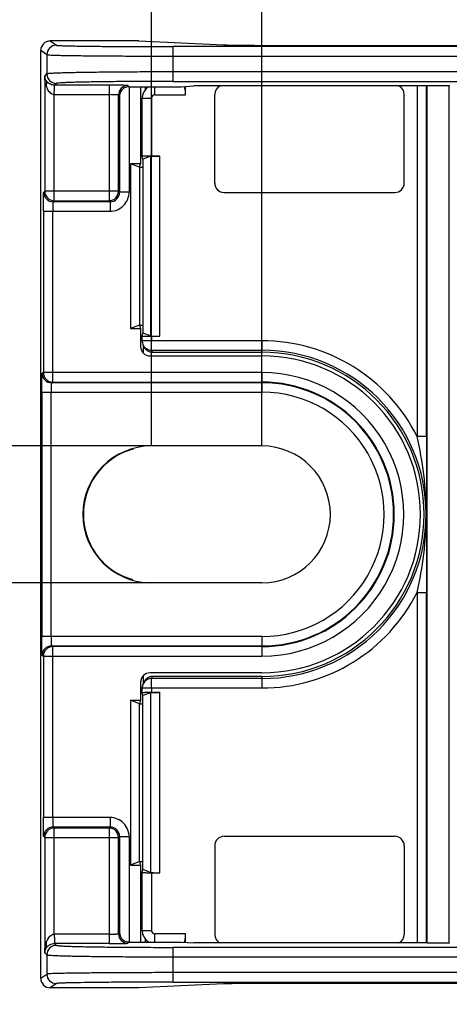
# Model space of a CAD drawing. Header units: millimetres. Extents: x 0 to 210, y 0 to 297.
# Tile 5 of 23: x 60.38 to 64.91, y 139.73 to 150.13. Entities that reach past the tile are written whole.
import ezdxf
from ezdxf.enums import TextEntityAlignment as Align

# ---------------------------------------------------------------- set-up
doc = ezdxf.new("R2010")
doc.units = ezdxf.units.MM
doc.header["$LTSCALE"] = 19.36
doc.layers.get('0').update_dxf_attribs({"linetype": 'CONTINUOUS'})
doc.layers.add('Z_DIM_2D', color=7, linetype='CONTINUOUS')
doc.styles.add('TEXTSTYLE_3', font='helveticaneueltw1g-ltcn.otf')
doc.dimstyles.new('DIMSTYLE_2', dxfattribs={"dimtxt": 2.2, "dimasz": 3.5, "dimexe": 1.5, "dimexo": 0, "dimgap": 0.55, "dimtad": 1, "dimdec": 1, "dimlfac": 3, "dimdsep": 46, "dimtxsty": 'TEXTSTYLE_3', "dimcen": 0.09, "dimclrt": 5, "dimadec": 0, "dimazin": 0, "dimtp": 0.5, "dimtm": 0.5, "dimtfac": 1, "dimtdec": 1, "dimtofl": 0, "dimtmove": 0, "dimatfit": 3, "dimfxl": 1, "dimtolj": 1, "dimarcsym": 0})
doc.dimstyles.new('DIMSTYLE_3', dxfattribs={"dimtxt": 2.2, "dimasz": 3.5, "dimexe": 1.5, "dimexo": 0, "dimgap": 0.55, "dimtad": 1, "dimdec": 1, "dimlfac": 3, "dimdsep": 46, "dimtxsty": 'TEXTSTYLE_3', "dimcen": 0.09, "dimclrt": 5, "dimadec": 0, "dimazin": 0, "dimtp": 0.1, "dimtm": 0.1, "dimtfac": 1, "dimtdec": 1, "dimtofl": 0, "dimtmove": 0, "dimatfit": 3, "dimfxl": 1, "dimtolj": 1, "dimarcsym": 0})

# ---------------------------------------------------------------- blocks, each defined once
blk = doc.blocks.new('*D3')
at = {"layer": 'Z_DIM_2D', "color": 2, "linetype": 'CONTINUOUS'}
for p, q in [((54.6, 145.632), (54.6, 150.632)), ((54.6, 150.632), (54.6, 144.909)), ((61.767, 145.632), (53.1, 145.632)), ((54.6, 138.807), (54.6, 144.909)), ((61.767, 144.187), (53.1, 144.187)), ((54.6, 144.187), (54.6, 138.807))]:
    blk.add_line(p, q, dxfattribs=at)
at = {"layer": 'Z_DIM_2D', "color": 5, "linetype": 'CONTINUOUS', "style": 'TEXTSTYLE_3'}
blk.add_text('4.3', height=2.2, rotation=90, dxfattribs=at).set_placement((54.05, 142.501), align=Align.RIGHT)
blk = doc.blocks.new('_NONE')
blk = doc.blocks.new('*D5')
at = {"layer": 'Z_DIM_2D', "color": 2, "linetype": 'CONTINUOUS'}
for p, q in [((62.933, 145.632), (62.933, 157.409)), ((111.767, 145.626), (111.767, 157.409)), ((62.933, 155.909), (87.35, 155.909)), ((111.767, 155.909), (87.35, 155.909))]:
    blk.add_line(p, q, dxfattribs=at)
at = {"layer": 'Z_DIM_2D', "color": 5, "linetype": 'CONTINUOUS', "style": 'TEXTSTYLE_3'}
blk.add_text('146.5', height=2.2, dxfattribs=at).set_placement((87.35, 156.459), align=Align.CENTER)
blk = doc.blocks.new('*D6')
at = {"layer": 'Z_DIM_2D', "color": 2, "linetype": 'CONTINUOUS'}
for p, q in [((61.767, 145.632), (61.767, 157.409)), ((62.933, 145.632), (62.933, 157.409)), ((61.767, 155.909), (55.972, 155.909)), ((55.972, 155.909), (62.35, 155.909)), ((67.933, 155.909), (62.35, 155.909)), ((62.933, 155.909), (67.933, 155.909))]:
    blk.add_line(p, q, dxfattribs=at)
at = {"layer": 'Z_DIM_2D', "color": 5, "linetype": 'CONTINUOUS', "style": 'TEXTSTYLE_3'}
blk.add_text('3.5', height=2.2, dxfattribs=at).set_placement((59.666, 156.459), align=Align.RIGHT)

msp = doc.modelspace()

# ---------------------------------------------------------------- linework, layer by layer
at = {"color": 9, "linetype": 'CONTINUOUS'}
for p, q in [((60.7001, 149.9092), (60.7645, 149.8642)), ((60.6645, 149.7642), (60.6001, 149.8093)), ((60.6645, 149.7642), (60.6645, 149.5612)), ((69.7301, 149.8494), (61.9976, 149.8494)), ((61.9977, 149.4824), (61.9977, 149.8494)), ((61.9977, 149.7494), (69.495, 149.7494)), ((60.642, 149.5387), (60.6645, 149.5612)), ((69.4054, 149.5824), (61.9977, 149.5824)), ((60.642, 149.5387), (60.642, 148.3221)), ((60.7645, 149.4612), (60.7455, 149.4422)), ((61.3207, 149.4422), (60.7455, 149.4422)), ((61.3206, 149.4422), (61.3206, 148.2221)), ((61.9976, 149.4824), (69.3968, 149.4824)), ((60.742, 149.3422), (60.744, 149.4044)), ((60.742, 148.2221), (60.742, 149.3422)), ((60.742, 149.3422), (61.3206, 149.3422)), ((61.4206, 148.3221), (61.4206, 149.3388)), ((61.4317, 149.3276), (61.4206, 149.3388)), ((61.8031, 149.3396), (61.8031, 149.4259)), ((61.8031, 149.3396), (62.129, 149.3396)), ((64.5716, 149.4346), (64.5716, 145.7328)), ((64.6716, 145.7328), (64.6716, 149.4346)), ((61.4317, 149.3276), (61.4317, 148.3109)), ((61.6698, 149.3062), (61.7698, 149.3062)), ((61.7582, 148.691), (61.7582, 146.7941)), ((61.8578, 146.791), (61.8578, 148.6942)), ((60.6309, 148.3109), (60.642, 148.3221)), ((61.4206, 148.3221), (60.642, 148.3221)), ((61.4206, 148.3221), (61.4317, 148.3109)), ((61.5317, 148.3109), (61.4317, 148.3109)), ((60.742, 148.2221), (60.7309, 148.211)), ((61.3318, 148.211), (60.7309, 148.211)), ((60.742, 148.2221), (61.3206, 148.2221)), ((61.3318, 148.211), (61.3206, 148.2221)), ((61.3318, 148.211), (61.3318, 148.111)), ((60.6275, 148.111), (60.6275, 146.4062)), ((60.6275, 148.111), (61.3318, 148.111)), ((60.7275, 146.3063), (60.7275, 148.111)), ((62.9334, 146.7428), (61.6698, 146.7428)), ((61.7698, 146.6428), (61.7698, 146.7428)), ((62.9334, 146.7428), (62.9334, 146.6212)), ((61.7698, 146.6428), (61.7806, 146.6212)), ((61.7698, 146.6428), (62.9334, 146.6428)), ((60.6275, 146.4062), (60.6135, 146.3992)), ((62.9334, 146.4062), (60.6275, 146.4062)), ((62.9335, 146.4062), (62.9335, 146.1993)), ((60.7275, 146.3063), (60.7135, 146.2993)), ((60.61, 146.1993), (60.61, 143.6192)), ((60.61, 146.1993), (62.9334, 146.1993)), ((60.71, 143.6192), (60.71, 146.1993)), ((64.6716, 145.7328), (64.5716, 145.7328)), ((61.5637, 145.5981), (61.5645, 145.5989)), ((61.5645, 144.2196), (61.5637, 144.2204)), ((64.5716, 144.0856), (64.5716, 140.3838)), ((64.5716, 144.0856), (64.6716, 144.0856)), ((64.6716, 140.3838), (64.6716, 144.0856)), ((62.9334, 143.6192), (60.61, 143.6192)), ((62.9335, 143.6192), (62.9335, 143.4122)), ((60.7135, 143.5192), (60.7275, 143.5122)), ((60.7275, 141.7075), (60.7275, 143.5122)), ((60.6135, 143.4192), (60.6275, 143.4122)), ((60.6275, 143.4122), (60.6275, 141.7075)), ((60.6275, 143.4122), (62.9334, 143.4122)), ((61.7806, 143.1972), (61.7698, 143.1757)), ((61.7698, 143.0757), (61.7698, 143.1757)), ((62.9334, 143.1757), (61.7698, 143.1757)), ((62.9334, 143.1972), (62.9334, 143.0757)), ((61.6698, 143.0757), (62.9334, 143.0757)), ((61.7582, 143.0243), (61.7582, 141.1275)), ((61.8578, 141.1243), (61.8578, 143.0275)), ((61.3318, 141.7075), (60.6275, 141.7075)), ((61.3318, 141.7075), (61.3318, 141.6075)), ((60.7309, 141.6075), (60.742, 141.5964)), ((60.7309, 141.6075), (61.3318, 141.6075)), ((60.742, 140.4763), (60.742, 141.5964)), ((61.3206, 141.5964), (60.742, 141.5964)), ((61.3206, 141.5964), (61.3318, 141.6075)), ((61.3206, 141.5964), (61.3206, 140.3763)), ((60.642, 141.4964), (60.6309, 141.5075)), ((60.642, 141.4964), (60.642, 140.2798)), ((60.642, 141.4964), (61.4206, 141.4964)), ((61.4317, 141.5075), (61.4206, 141.4964)), ((61.4206, 140.4797), (61.4206, 141.4964)), ((61.4317, 141.5075), (61.4317, 140.4908)), ((61.4317, 141.5075), (61.5317, 141.5075)), ((61.7698, 140.5122), (61.6698, 140.5122)), ((61.3206, 140.4763), (60.742, 140.4763)), ((60.7421, 140.4763), (60.7439, 140.4092)), ((61.4206, 140.4797), (61.4317, 140.4908)), ((61.8031, 140.3926), (61.8031, 140.4789)), ((62.129, 140.4789), (61.8031, 140.4789)), ((61.3211, 140.3763), (60.7443, 140.3763)), ((69.3968, 140.3361), (61.9975, 140.3361)), ((61.9977, 139.9691), (61.9977, 140.3361)), ((60.6645, 140.2573), (60.642, 140.2798)), ((60.6645, 140.2573), (60.6645, 140.0543)), ((61.9977, 140.2361), (69.4054, 140.2361)), ((60.6001, 140.0092), (60.6645, 140.0543)), ((69.495, 140.0691), (61.9977, 140.0691)), ((60.7645, 139.9543), (60.7001, 139.9092)), ((61.9976, 139.9691), (69.7301, 139.9691))]:
    msp.add_line(p, q, dxfattribs=at)
at = {"color": 7, "linetype": 'CONTINUOUS'}
for p, q in [((61.6335, 149.9092), (60.7001, 149.9092)), ((61.6335, 149.9092), (62.5282, 149.8684)), ((63.1721, 149.8624), (111.0281, 149.8624)), ((60.6001, 140.0092), (60.6001, 149.8093)), ((61.5206, 149.4387), (61.5326, 149.4259)), ((61.5322, 149.4259), (61.5322, 148.3136)), ((61.5322, 149.4259), (62.08, 149.4259)), ((61.6538, 149.4259), (61.6538, 148.6132)), ((61.7003, 149.4259), (61.7003, 149.3903)), ((62.08, 149.4259), (62.214, 149.4346)), ((62.1289, 149.3404), (62.1291, 149.4291)), ((64.6765, 149.4346), (62.214, 149.4346)), ((62.4356, 148.4092), (62.4356, 149.3449)), ((64.4356, 148.4092), (64.4356, 149.3449)), ((64.6765, 149.4346), (64.6785, 149.4375)), ((64.6785, 140.3809), (64.6785, 149.4375)), ((64.6785, 149.4375), (64.9098, 149.4375)), ((64.9098, 140.3809), (64.9098, 149.4375)), ((64.9098, 149.4375), (64.9119, 149.4346)), ((61.6698, 148.6907), (61.6698, 149.3062)), ((61.7698, 149.3062), (61.7691, 148.6942)), ((61.5475, 148.6132), (61.5475, 146.872)), ((61.6408, 148.5759), (61.5475, 148.6132)), ((61.6538, 148.6132), (61.5475, 148.6132)), ((61.6408, 148.5759), (61.6538, 148.6132)), ((61.6771, 148.6616), (61.6698, 148.6906)), ((61.7582, 148.691), (61.6771, 148.6616)), ((61.6771, 148.6616), (61.6771, 146.8236)), ((61.7691, 148.6942), (61.8578, 148.6942)), ((61.6408, 148.5759), (61.6408, 146.9092)), ((61.6408, 148.5759), (61.6771, 148.5759)), ((62.5356, 148.3092), (64.3356, 148.3092)), ((61.6408, 146.9092), (61.5475, 146.872)), ((61.5475, 146.872), (61.6538, 146.872)), ((61.6408, 146.9092), (61.6538, 146.872)), ((61.6408, 146.9092), (61.6771, 146.9092)), ((61.6538, 146.872), (61.6538, 146.6825)), ((61.6698, 146.7945), (61.6771, 146.8236)), ((61.6698, 146.7428), (61.6698, 146.7945)), ((61.7582, 146.7941), (61.6771, 146.8236)), ((61.7691, 146.791), (61.7698, 146.7428)), ((61.7691, 146.791), (61.8578, 146.791)), ((61.6803, 146.6981), (61.6911, 146.6765)), ((61.6805, 146.6981), (61.6805, 146.6149)), ((61.7538, 146.5825), (62.9335, 146.5825)), ((61.7806, 146.6212), (62.9334, 146.6212)), ((62.9335, 146.2993), (60.7135, 146.2993)), ((60.7275, 146.3063), (62.9335, 146.3063)), ((61.544, 145.5915), (61.5522, 145.5942)), ((61.5522, 145.5942), (61.563, 145.5977)), ((62.9335, 145.6317), (61.7668, 145.6317)), ((61.5111, 144.2388), (61.5048, 144.2412)), ((61.5374, 144.2292), (61.5278, 144.2326)), ((62.9335, 144.1868), (61.7668, 144.1868)), ((60.7135, 143.5192), (62.9335, 143.5192)), ((62.9335, 143.5122), (60.7275, 143.5122)), ((61.6805, 143.2035), (61.6805, 143.1204)), ((62.9335, 143.236), (61.7538, 143.236)), ((61.6538, 143.136), (61.6538, 142.9465)), ((61.6803, 143.1204), (61.6911, 143.1419)), ((62.9334, 143.1972), (61.7806, 143.1972)), ((61.6698, 143.024), (61.6698, 143.0757)), ((61.6771, 142.9949), (61.6698, 143.024)), ((61.7582, 143.0243), (61.6771, 142.9949)), ((61.6771, 141.1569), (61.6771, 142.9949)), ((61.7698, 143.0757), (61.7691, 143.0275)), ((61.7691, 143.0275), (61.8578, 143.0275)), ((61.5475, 142.9465), (61.5475, 141.2053)), ((61.6408, 142.9092), (61.5475, 142.9465)), ((61.5475, 142.9465), (61.6538, 142.9465)), ((61.6538, 142.9465), (61.6408, 142.9092)), ((61.6408, 141.2426), (61.6408, 142.9092)), ((61.6408, 142.9092), (61.6771, 142.9092)), ((61.5322, 141.5048), (61.5322, 140.3926)), ((62.5356, 141.5092), (64.3356, 141.5092)), ((62.4356, 141.4092), (62.4356, 140.4736)), ((64.4356, 141.4092), (64.4356, 140.4736)), ((61.6408, 141.2426), (61.5475, 141.2053)), ((61.6408, 141.2426), (61.6538, 141.2053)), ((61.6408, 141.2426), (61.6771, 141.2426)), ((61.5475, 141.2053), (61.6538, 141.2053)), ((61.6538, 141.2053), (61.6538, 140.3926)), ((61.6698, 141.1278), (61.6771, 141.1569)), ((61.6698, 140.5122), (61.6698, 141.1278)), ((61.7582, 141.1275), (61.6771, 141.1569)), ((61.7691, 141.1243), (61.7698, 140.5122)), ((61.7691, 141.1243), (61.8578, 141.1243)), ((61.5326, 140.3926), (61.5206, 140.3797)), ((61.5326, 140.3926), (62.08, 140.3926)), ((61.7003, 140.4282), (61.7003, 140.3926)), ((62.08, 140.3926), (62.214, 140.3838)), ((62.1145, 140.3899), (62.1171, 140.3957)), ((62.1291, 140.3894), (62.1289, 140.4781)), ((60.7443, 140.3763), (60.7645, 140.3573)), ((64.6765, 140.3838), (62.214, 140.3838)), ((64.6785, 140.3809), (64.6765, 140.3838)), ((64.9098, 140.3809), (64.6785, 140.3809)), ((64.9119, 140.3838), (64.9098, 140.3809)), ((61.6335, 139.9092), (60.7001, 139.9092)), ((62.5282, 139.95), (61.6335, 139.9092)), ((111.0281, 139.9561), (63.1721, 139.9561))]:
    msp.add_line(p, q, dxfattribs=at)
for points in [[(61.5339, 145.588), (61.5392, 145.5898), (61.544, 145.5915)], [(61.563, 145.5977), (61.565, 145.5983), (61.567, 145.599), (61.5695, 145.5999), (61.5723, 145.601), (61.5755, 145.6023), (61.5774, 145.6032)], [(61.5048, 145.5772), (61.5088, 145.5788), (61.5155, 145.5814), (61.522, 145.5837), (61.5281, 145.586), (61.5339, 145.588)], [(61.5278, 144.2326), (61.5225, 144.2345), (61.5169, 144.2366), (61.5111, 144.2388)], [(61.5626, 144.2209), (61.5495, 144.2252), (61.5458, 144.2264), (61.5418, 144.2277), (61.5374, 144.2292)], [(61.5713, 144.2179), (61.5685, 144.2189), (61.5663, 144.2197), (61.5644, 144.2203), (61.5626, 144.2209)]]:
    msp.add_lwpolyline(points, dxfattribs=at)
at = {"color": 9, "linetype": 'CONTINUOUS'}
for centre, radius, start, end in [((60.7645, 149.7641), 0.1, 90.01722, 179.98723), ((60.7646, 149.5612), 0.1, 180.02131, 269.98932), ((61.0453, 149.5427), 0.4033, 180.56336, 183.06418), ((61.5206, 149.3387), 0.1, 90.02097, 179.98), ((61.8031, 149.3062), 0.0333, 89.99928, 180.00006), ((60.7309, 148.311), 0.1, 180.02139, 269.98005), ((60.7421, 148.3221), 0.1, 180.02106, 269.97894), ((61.3206, 148.3221), 0.1, 270.02095, 359.97894), ((61.3318, 148.3109), 0.0999, 269.97044, 0.02919), ((62.9334, 144.9092), 1.8336, 26.69095, 90), ((62.9334, 144.9092), 1.7336, 270, 90), ((60.7136, 146.3993), 0.1001, 180.033, 269.9478), ((60.7275, 146.4063), 0.1, 180.00726, 269.9862), ((62.9335, 144.9092), 1.497, 269.99972, 90.00028), ((62.9335, 144.9092), 1.39, 270, 90), ((62.9335, 144.9092), 1.29, 269.99934, 90.00078), ((61.8457, 144.6931), 0.9477, 108.56354, 108.9018), ((61.7966, 144.8328), 0.7996, 110.56516, 111.36892), ((61.8094, 144.7991), 0.8356, 109.88865, 110.57526), ((61.8052, 144.8103), 0.8237, 109.13674, 109.88085), ((61.827, 144.7479), 0.8897, 108.90336, 109.1417), ((61.7984, 144.9902), 0.8044, 248.63215, 249.53118), ((61.8054, 145.0085), 0.824, 249.51727, 250.29901), ((61.811, 145.0245), 0.841, 250.30943, 250.95941), ((61.8399, 145.1083), 0.9297, 250.95734, 251.39911), ((62.9334, 144.9092), 1.8336, 270, 333.30905), ((60.7135, 143.4192), 0.1, 90.01272, 179.99282), ((60.7275, 143.4122), 0.1, 90.0138, 179.99274), ((60.7309, 141.5075), 0.1, 90.02, 179.97903), ((60.7421, 141.4964), 0.1, 90.02106, 179.97894), ((61.3206, 141.4964), 0.1, 0.02095, 89.97894), ((61.3318, 141.5076), 0.0999, 359.97044, 90.02919), ((61.8031, 140.5122), 0.0333, 179.99969, 269.99898), ((61.5206, 140.4798), 0.1, 180.01994, 269.97861), ((60.9516, 140.2888), 0.3085, 163.30489, 166.16239), ((60.7646, 140.2572), 0.1, 90.02131, 179.97869), ((60.7645, 140.0543), 0.1, 180.01277, 269.98278)]:
    msp.add_arc(centre, radius, start, end, dxfattribs=at)
at = {"color": 7, "linetype": 'CONTINUOUS'}
for centre, radius, start, end in [((60.7427, 149.5446), 0.1012, 212.15513, 218.39837), ((61.8033, 149.3062), 0.1334, 116.19371, 126.82593), ((61.7699, 146.7429), 0.1001, 206.58592, 213.76665), ((61.7853, 146.7244), 0.1057, 206.93514, 216.0597), ((61.7805, 146.7213), 0.1, 237.71813, 248.48806), ((62.9334, 144.9092), 1.712, 270, 90), ((62.9335, 144.9092), 1.6733, 270, 90), ((62.9335, 144.9092), 1.397, 270, 90), ((61.7668, 144.9092), 0.7225, 90, 270), ((62.9335, 144.9092), 0.7225, 270, 90), ((61.7668, 144.9092), 0.7175, 111.37543, 248.62456), ((89.9785, 144.9093), 25.309, 179.84326, 180.13959), ((61.7688, 143.0761), 0.0989, 153.4208, 179.95949), ((61.7853, 143.094), 0.1057, 143.93896, 153.0655), ((61.7805, 143.0972), 0.1, 111.51185, 122.28147), ((61.5335, 140.4895), 0.097, 262.97193, 269.44334), ((61.8033, 140.5123), 0.1335, 233.18764, 243.80457)]:
    msp.add_arc(centre, radius, start, end, dxfattribs=at)
for centre, major_axis, ratio, start_param, end_param in [((60.7001, 149.8092), (0.0819, -0.0574), 0.9997731, 2.1816046, 3.7521877), ((63.1721, 149.8705), (0.6667, 0), 0.0122179, 3.403392, 4.712389), ((62.5356, 149.3448), (-0.0707, 0.0707), 0.9998508, -0.3375512, 0.7853235), ((64.3356, 149.3448), (0.0707, 0.0707), 0.9998508, -0.7853235, 0.3375521), ((61.8578, 148.6907), (0.1, 0), 0.0349208, 1.5707963, 3.0455995), ((62.5356, 148.4092), (-0.0707, -0.0707), 0.9998508, -0.7853235, 0.7853235), ((64.3356, 148.4092), (-0.0707, 0.0707), 0.9998508, 2.3562691, 3.9269162), ((61.8578, 146.7945), (0.1, 0), 0.0349208, -3.0455995, -1.5707963), ((61.7538, 146.6825), (0.0574, 0.0819), 0.9997731, 2.1816046, 3.7521877), ((61.7538, 143.1359), (-0.0574, 0.0819), 0.9997731, -0.610595, 0.9599881), ((61.8578, 143.024), (0.1, 0), 0.0349208, 1.5707963, 3.0455995), ((62.5356, 141.4092), (0.0707, -0.0707), 0.9998508, 2.3562691, 3.9269162), ((64.3356, 141.4092), (0.0707, 0.0707), 0.9998508, -0.7853235, 0.7853235), ((61.8578, 141.1278), (0.1, 0), 0.0349208, -3.0455995, -1.5707963), ((62.5356, 140.4736), (-0.0707, -0.0707), 0.9998508, -0.7853235, 0.3375521), ((64.3356, 140.4736), (0.0707, -0.0707), 0.9998508, -0.3375512, 0.7853235), ((60.7001, 140.0092), (-0.0819, -0.0574), 0.9997731, -0.610595, 0.9599881), ((63.1721, 139.9479), (0.6667, 0), 0.0122179, 7.8539816, 9.1629786)]:
    msp.add_ellipse(centre, major_axis=major_axis, ratio=ratio, start_param=start_param, end_param=end_param, dxfattribs=at)
at = {"color": 9, "linetype": 'CONTINUOUS'}
for points, knots in [([(60.7645, 149.8642), (60.7667, 149.8626), (60.7766, 149.863), (60.7953, 149.8605), (60.8264, 149.8598), (60.868, 149.8582), (60.9204, 149.8571), (61.0099, 149.8553), (61.144, 149.8534), (61.3276, 149.8517), (61.5364, 149.8503), (61.7626, 149.8495), (61.9183, 149.8494), (61.9976, 149.8494)], [0, 0, 0, 0, 0.0065086, 0.0222987, 0.0472858, 0.0812325, 0.1238261, 0.1746731, 0.2991187, 0.449907, 0.6213485, 0.8070686, 1, 1, 1, 1]), ([(60.6645, 149.7642), (60.667, 149.7626), (60.6776, 149.763), (60.6979, 149.7605), (60.7314, 149.7598), (60.7764, 149.7582), (60.8331, 149.7571), (60.9299, 149.7553), (61.0748, 149.7534), (61.2733, 149.7517), (61.4991, 149.7504), (61.7436, 149.7495), (61.9119, 149.7494), (61.9977, 149.7494)], [0, 0, 0, 0, 0.0064961, 0.0222842, 0.0472718, 0.0812192, 0.1238141, 0.1746626, 0.2991122, 0.4499053, 0.6213515, 0.8070721, 1, 1, 1, 1]), ([(61.9977, 149.5824), (61.9119, 149.5824), (61.7436, 149.5821), (61.4991, 149.5809), (61.2733, 149.5791), (61.1008, 149.5769), (60.9785, 149.5748), (60.9006, 149.5731), (60.833, 149.5714), (60.7765, 149.5695), (60.7313, 149.5677), (60.6982, 149.5657), (60.6779, 149.5642), (60.6683, 149.5625), (60.6652, 149.5619), (60.6645, 149.5612)], [0, 0, 0, 0, 0.1928871, 0.3785681, 0.5499776, 0.7007395, 0.7665659, 0.8251677, 0.8760108, 0.918605, 0.9525583, 0.9775622, 0.9933847, 0.99783, 1, 1, 1, 1]), ([(60.657, 149.4907), (60.6628, 149.4798), (60.6633, 149.461), (60.6579, 149.4451), (60.6561, 149.4411)], [0, 0, 0, 0, 0.7363041, 1, 1, 1, 1]), ([(60.744, 149.4044), (60.7439, 149.4096), (60.7435, 149.4187), (60.7449, 149.4308), (60.7451, 149.4372), (60.7463, 149.4417), (60.7455, 149.4422)], [0, 0, 0, 0, 0.412368, 0.7263073, 0.9256272, 1, 1, 1, 1]), ([(61.9976, 149.4824), (61.9182, 149.4824), (61.7626, 149.4821), (61.5364, 149.481), (61.3275, 149.4791), (61.168, 149.4769), (61.0549, 149.4748), (60.9828, 149.4731), (60.9203, 149.4714), (60.8679, 149.4696), (60.8264, 149.4675), (60.7952, 149.4662), (60.7768, 149.4632), (60.7664, 149.4631), (60.7645, 149.4612)], [0, 0, 0, 0, 0.1928995, 0.3785871, 0.5499976, 0.7007585, 0.7665836, 0.8251837, 0.8760244, 0.9186153, 0.952565, 0.977565, 0.9933881, 1, 1, 1, 1]), ([(60.742, 149.3422), (60.7335, 149.3427), (60.7167, 149.3475), (60.691, 149.3684), (60.6777, 149.3892), (60.6707, 149.4035)], [0, 0, 0, 0, 0.2610316, 0.5138589, 1, 1, 1, 1]), ([(61.4206, 149.3388), (61.4203, 149.3395), (61.4167, 149.3393), (61.4115, 149.3404), (61.402, 149.3407), (61.3842, 149.3415), (61.3566, 149.342), (61.3333, 149.3422), (61.3206, 149.3422)], [0, 0, 0, 0, 0.023654, 0.0832921, 0.1763919, 0.3000469, 0.6220665, 1, 1, 1, 1]), ([(61.3318, 148.111), (61.3832, 148.111), (61.4906, 148.1545), (61.5322, 148.2622), (61.5322, 148.3136)], [0, 0, 0, 0, 0.499803, 1, 1, 1, 1]), ([(60.7309, 148.211), (60.7302, 148.2106), (60.7304, 148.2071), (60.7293, 148.2019), (60.729, 148.1923), (60.7281, 148.1745), (60.7277, 148.1469), (60.7275, 148.1236), (60.7275, 148.111)], [0, 0, 0, 0, 0.023656, 0.0832945, 0.1763935, 0.3000466, 0.6220622, 1, 1, 1, 1]), ([(60.711, 146.2696), (60.7109, 146.2646), (60.7102, 146.2412), (60.71, 146.2177), (60.71, 146.1993)], [0, 0, 0, 0, 0.2147809, 1, 1, 1, 1]), ([(60.7135, 146.2993), (60.7128, 146.2991), (60.7129, 146.2953), (60.7118, 146.2905), (60.7116, 146.2808), (60.7112, 146.2738), (60.711, 146.2696)], [0, 0, 0, 0, 0.0750048, 0.2724643, 0.5840597, 1, 1, 1, 1]), ([(64.6683, 144.9096), (64.6683, 145.0503), (64.6508, 145.3274), (64.6012, 145.6001), (64.5716, 145.7328)], [0, 0, 0, 0, 0.5084914, 1, 1, 1, 1]), ([(61.544, 145.5915), (61.5488, 145.5931), (61.5552, 145.5948), (61.5614, 145.5975), (61.5634, 145.5977), (61.5637, 145.5981)], [0, 0, 0, 0, 0.7358289, 0.9290611, 1, 1, 1, 1]), ([(64.5716, 144.0856), (64.6013, 144.2185), (64.6509, 144.4915), (64.6683, 144.7688), (64.6683, 144.9096)], [0, 0, 0, 0, 0.4914859, 1, 1, 1, 1]), ([(61.5637, 144.2204), (61.5634, 144.2208), (61.5613, 144.221), (61.555, 144.2238), (61.5484, 144.2255), (61.5434, 144.2272)], [0, 0, 0, 0, 0.0708827, 0.2642193, 1, 1, 1, 1]), ([(60.71, 143.6192), (60.71, 143.6065), (60.7101, 143.5881), (60.7106, 143.5647), (60.7109, 143.5497), (60.7116, 143.5376), (60.7118, 143.528), (60.7129, 143.5231), (60.7128, 143.5194), (60.7135, 143.5192)], [0, 0, 0, 0, 0.3798634, 0.5519501, 0.7029094, 0.8264838, 0.9190562, 0.9777185, 1, 1, 1, 1]), ([(60.7275, 141.7075), (60.7275, 141.6949), (60.7277, 141.6716), (60.7281, 141.6439), (60.729, 141.6262), (60.7293, 141.6166), (60.7304, 141.6114), (60.7302, 141.6079), (60.7309, 141.6075)], [0, 0, 0, 0, 0.3779335, 0.6999531, 0.8236081, 0.9167079, 0.976346, 1, 1, 1, 1]), ([(61.5322, 141.5048), (61.5322, 141.5563), (61.4906, 141.6639), (61.3832, 141.7075), (61.3318, 141.7075)], [0, 0, 0, 0, 0.5001977, 1, 1, 1, 1]), ([(60.6696, 140.4129), (60.6767, 140.4276), (60.6936, 140.4562), (60.7252, 140.4757), (60.742, 140.4763)], [0, 0, 0, 0, 0.4916716, 1, 1, 1, 1]), ([(60.7439, 140.4092), (60.7439, 140.4047), (60.744, 140.3968), (60.7436, 140.3862), (60.7431, 140.3806), (60.7434, 140.3765), (60.7443, 140.3763)], [0, 0, 0, 0, 0.4122926, 0.723824, 0.9202725, 1, 1, 1, 1]), ([(61.3206, 140.4763), (61.3333, 140.4763), (61.3566, 140.4765), (61.3842, 140.4769), (61.402, 140.4778), (61.4115, 140.4781), (61.4167, 140.4792), (61.4203, 140.479), (61.4206, 140.4797)], [0, 0, 0, 0, 0.3779378, 0.6999533, 0.8236065, 0.9167055, 0.976344, 1, 1, 1, 1]), ([(60.657, 140.3277), (60.6588, 140.3311), (60.6645, 140.3473), (60.6613, 140.3655), (60.6561, 140.3774)], [0, 0, 0, 0, 0.2293862, 1, 1, 1, 1]), ([(60.7645, 140.3573), (60.7664, 140.3553), (60.7768, 140.3553), (60.7952, 140.3522), (60.8264, 140.351), (60.8679, 140.3488), (60.9203, 140.3471), (60.9828, 140.3453), (61.0549, 140.3437), (61.168, 140.3416), (61.3275, 140.3394), (61.5364, 140.3375), (61.7625, 140.3364), (61.9182, 140.3361), (61.9975, 140.3361)], [0, 0, 0, 0, 0.0066135, 0.0224392, 0.0474418, 0.0813937, 0.1239861, 0.1748276, 0.2334278, 0.2992525, 0.4500113, 0.6214185, 0.8071027, 1, 1, 1, 1]), ([(60.6645, 140.2573), (60.6652, 140.2566), (60.6683, 140.256), (60.6779, 140.2542), (60.6982, 140.2528), (60.7313, 140.2508), (60.7765, 140.2489), (60.833, 140.2471), (60.9006, 140.2454), (60.9785, 140.2437), (61.1008, 140.2416), (61.2733, 140.2394), (61.4991, 140.2375), (61.7436, 140.2364), (61.9119, 140.2361), (61.9977, 140.2361)], [0, 0, 0, 0, 0.0021701, 0.0066154, 0.0224379, 0.0474417, 0.081395, 0.1239892, 0.1748323, 0.2334341, 0.2992605, 0.4500223, 0.6214319, 0.8071129, 1, 1, 1, 1]), ([(61.9977, 140.0691), (61.9119, 140.0691), (61.7436, 140.0689), (61.4991, 140.0681), (61.2733, 140.0668), (61.0748, 140.065), (60.9299, 140.0632), (60.8331, 140.0614), (60.7764, 140.0602), (60.7314, 140.0586), (60.6979, 140.058), (60.6776, 140.0554), (60.667, 140.0559), (60.6645, 140.0543)], [0, 0, 0, 0, 0.1929279, 0.3786485, 0.5500948, 0.7008879, 0.8253375, 0.876186, 0.9187809, 0.9527282, 0.9777159, 0.9935042, 1, 1, 1, 1]), ([(61.9976, 139.9691), (61.9183, 139.9691), (61.7626, 139.9689), (61.5364, 139.9681), (61.3276, 139.9668), (61.144, 139.965), (61.0099, 139.9632), (60.9204, 139.9614), (60.868, 139.9602), (60.8264, 139.9586), (60.7953, 139.958), (60.7766, 139.9555), (60.7667, 139.9558), (60.7645, 139.9543)], [0, 0, 0, 0, 0.1929326, 0.3786543, 0.5500974, 0.7008867, 0.8253324, 0.8761792, 0.918772, 0.9527176, 0.9777035, 0.9934923, 1, 1, 1, 1])]:
    msp.add_open_spline(points, degree=3, knots=knots, dxfattribs=at)
at = {"color": 7, "linetype": 'CONTINUOUS'}
for points, knots in [([(60.657, 149.4907), (60.6546, 149.4945), (60.6466, 149.5094), (60.6425, 149.5263), (60.642, 149.5387)], [0, 0, 0, 0, 0.2653249, 1, 1, 1, 1]), ([(60.7229, 149.4447), (60.7156, 149.4462), (60.6931, 149.4538), (60.6735, 149.469), (60.6633, 149.4817)], [0, 0, 0, 0, 0.3120342, 1, 1, 1, 1]), ([(61.5206, 149.4387), (61.5196, 149.4398), (61.5133, 149.4388), (61.5024, 149.4407), (61.4835, 149.4405), (61.4591, 149.4413), (61.4293, 149.4416), (61.3826, 149.4421), (61.3459, 149.4422), (61.3207, 149.4422)], [0, 0, 0, 0, 0.0224202, 0.0813778, 0.1748122, 0.2992709, 0.4499823, 0.6213733, 1, 1, 1, 1]), ([(61.4748, 149.4074), (61.4614, 149.3981), (61.4398, 149.3736), (61.432, 149.3423), (61.4317, 149.3276)], [0, 0, 0, 0, 0.527274, 1, 1, 1, 1]), ([(61.5326, 149.426), (61.5272, 149.426), (61.5069, 149.4241), (61.4871, 149.416), (61.4748, 149.4074)], [0, 0, 0, 0, 0.2632315, 1, 1, 1, 1]), ([(62.1289, 149.3404), (62.1289, 149.3578), (62.1267, 149.3876), (62.1203, 149.4175), (62.1145, 149.4286)], [0, 0, 0, 0, 0.581418, 1, 1, 1, 1]), ([(61.7691, 148.6942), (61.7564, 148.6942), (61.738, 148.694), (61.7146, 148.6936), (61.6997, 148.6932), (61.6878, 148.6926), (61.678, 148.6923), (61.6737, 148.6913), (61.6698, 148.6913), (61.6698, 148.6907)], [0, 0, 0, 0, 0.3824458, 0.5550592, 0.7061381, 0.8301104, 0.9224789, 0.9795409, 1, 1, 1, 1]), ([(60.6275, 148.111), (60.6275, 148.1362), (60.6276, 148.1729), (60.6281, 148.2196), (60.6284, 148.2494), (60.6291, 148.2738), (60.629, 148.2927), (60.6308, 148.3036), (60.6299, 148.3099), (60.6309, 148.3109)], [0, 0, 0, 0, 0.3786183, 0.550012, 0.700727, 0.8251886, 0.9186238, 0.9775796, 1, 1, 1, 1]), ([(61.6698, 146.7945), (61.6698, 146.7938), (61.6737, 146.7939), (61.678, 146.7928), (61.6878, 146.7925), (61.6997, 146.7919), (61.7146, 146.7915), (61.738, 146.7911), (61.7564, 146.791), (61.7691, 146.791)], [0, 0, 0, 0, 0.0204589, 0.0775208, 0.1698893, 0.2938617, 0.4449409, 0.6175544, 1, 1, 1, 1]), ([(60.61, 146.1993), (60.61, 146.2247), (60.6102, 146.2615), (60.6106, 146.3084), (60.611, 146.3383), (60.6115, 146.3628), (60.6119, 146.3796), (60.6125, 146.3896), (60.6127, 146.3946), (60.6132, 146.3973), (60.6132, 146.3991), (60.6135, 146.3992)], [0, 0, 0, 0, 0.3805133, 0.5525595, 0.7036043, 0.8280038, 0.920936, 0.9544813, 0.9789298, 0.9941175, 1, 1, 1, 1]), ([(64.6716, 145.7328), (64.6716, 145.6686), (64.6713, 145.4172), (64.6702, 145.1658), (64.6697, 144.9785)], [0, 0, 0, 0, 0.2553605, 1, 1, 1, 1]), ([(64.6696, 144.8476), (64.6698, 144.7849), (64.6708, 144.531), (64.6716, 144.277), (64.6716, 144.0856)], [0, 0, 0, 0, 0.246775, 1, 1, 1, 1]), ([(60.6135, 143.4192), (60.6132, 143.4194), (60.6132, 143.4212), (60.6127, 143.4239), (60.6125, 143.4289), (60.6119, 143.4389), (60.6115, 143.4557), (60.611, 143.4802), (60.6106, 143.51), (60.6102, 143.557), (60.61, 143.5938), (60.61, 143.6192)], [0, 0, 0, 0, 0.0058817, 0.0210696, 0.0455187, 0.0790643, 0.1719963, 0.2963956, 0.4474404, 0.6194866, 1, 1, 1, 1]), ([(61.7691, 143.0275), (61.7564, 143.0275), (61.738, 143.0274), (61.7146, 143.0269), (61.6997, 143.0266), (61.6878, 143.0259), (61.678, 143.0257), (61.6737, 143.0246), (61.6698, 143.0247), (61.6698, 143.024)], [0, 0, 0, 0, 0.3824458, 0.5550592, 0.7061381, 0.8301104, 0.9224789, 0.9795409, 1, 1, 1, 1]), ([(60.6309, 141.5075), (60.6299, 141.5086), (60.6308, 141.5149), (60.629, 141.5258), (60.6291, 141.5446), (60.6284, 141.569), (60.6281, 141.5989), (60.6276, 141.6456), (60.6275, 141.6823), (60.6275, 141.7075)], [0, 0, 0, 0, 0.0224223, 0.0813829, 0.1748201, 0.2992818, 0.4499957, 0.621387, 1, 1, 1, 1]), ([(61.6698, 141.1278), (61.6698, 141.1271), (61.6737, 141.1272), (61.678, 141.1261), (61.6878, 141.1259), (61.6997, 141.1253), (61.7146, 141.1249), (61.738, 141.1244), (61.7564, 141.1243), (61.7691, 141.1243)], [0, 0, 0, 0, 0.0204591, 0.0775218, 0.1698912, 0.2938647, 0.4449446, 0.6175581, 1, 1, 1, 1]), ([(61.4317, 140.4908), (61.4321, 140.4696), (61.4493, 140.4215), (61.4959, 140.3963), (61.5217, 140.3932)], [0, 0, 0, 0, 0.4504959, 1, 1, 1, 1]), ([(62.1171, 140.3957), (62.1179, 140.3976), (62.1211, 140.4066), (62.1232, 140.416), (62.1245, 140.4233)], [0, 0, 0, 0, 0.2159931, 1, 1, 1, 1]), ([(62.1245, 140.4233), (62.1252, 140.4275), (62.1279, 140.4456), (62.1289, 140.464), (62.1289, 140.4781)], [0, 0, 0, 0, 0.2309753, 1, 1, 1, 1]), ([(60.642, 140.2798), (60.6422, 140.2838), (60.6439, 140.3006), (60.6502, 140.3169), (60.657, 140.3277)], [0, 0, 0, 0, 0.2405484, 1, 1, 1, 1]), ([(60.657, 140.3277), (60.659, 140.3309), (60.6686, 140.3445), (60.6817, 140.3557), (60.693, 140.3622)], [0, 0, 0, 0, 0.2222143, 1, 1, 1, 1]), ([(60.693, 140.3622), (60.695, 140.3634), (60.7042, 140.3683), (60.714, 140.3718), (60.7219, 140.3736)], [0, 0, 0, 0, 0.2256418, 1, 1, 1, 1]), ([(61.3211, 140.3763), (61.3463, 140.3763), (61.3829, 140.3764), (61.4295, 140.3769), (61.4593, 140.3772), (61.4836, 140.3779), (61.5024, 140.3778), (61.5133, 140.3796), (61.5196, 140.3787), (61.5206, 140.3797)], [0, 0, 0, 0, 0.3787444, 0.550107, 0.700775, 0.8251952, 0.9186073, 0.9775676, 1, 1, 1, 1])]:
    msp.add_open_spline(points, degree=3, knots=knots, dxfattribs=at)
at = {"color": 9, "linetype": 'CONTINUOUS'}
for points in [[(60.6561, 149.4411), (60.6483, 149.467), (60.6441, 149.4941), (60.6426, 149.5211)], [(60.6707, 149.4035), (60.6648, 149.4156), (60.66, 149.4282), (60.6561, 149.4411)], [(60.6561, 140.3774), (60.6598, 140.3895), (60.6642, 140.4014), (60.6696, 140.4129)], [(60.642, 140.2798), (60.6423, 140.3076), (60.6454, 140.3356), (60.6521, 140.3626)]]:
    msp.add_open_spline(points, degree=3, dxfattribs=at)
at = {"color": 7, "linetype": 'CONTINUOUS'}
for points in [[(60.7455, 149.4422), (60.7379, 149.4422), (60.7303, 149.443), (60.7229, 149.4447)], [(61.6789, 149.3546), (61.6729, 149.3393), (61.6698, 149.3226), (61.6698, 149.3062)], [(61.7233, 149.413), (61.7037, 149.3983), (61.6877, 149.3774), (61.6789, 149.3546)], [(61.6698, 146.7428), (61.6698, 146.7275), (61.6735, 146.7118), (61.6803, 146.6981)], [(61.6866, 146.6872), (61.6939, 146.6764), (61.7034, 146.6669), (61.7142, 146.6597)], [(61.6999, 146.6622), (61.7072, 146.6522), (61.7166, 146.6434), (61.7271, 146.6367)], [(61.7142, 146.6597), (61.7303, 146.6489), (61.7504, 146.6428), (61.7698, 146.6428)], [(61.7439, 146.6282), (61.7554, 146.6237), (61.7681, 146.6212), (61.7806, 146.6212)], [(61.7142, 143.1588), (61.7, 143.1493), (61.688, 143.1357), (61.6803, 143.1204)], [(61.7271, 143.1818), (61.7166, 143.1751), (61.7072, 143.1663), (61.6999, 143.1562)], [(61.7698, 143.1757), (61.7504, 143.1757), (61.7303, 143.1696), (61.7142, 143.1588)], [(61.7806, 143.1972), (61.7681, 143.1972), (61.7554, 143.1948), (61.7439, 143.1902)], [(61.6698, 140.5122), (61.6698, 140.4958), (61.6729, 140.4791), (61.6789, 140.4638)], [(61.6789, 140.4638), (61.6877, 140.4411), (61.7037, 140.4201), (61.7233, 140.4055)], [(60.7219, 140.3736), (60.7292, 140.3753), (60.7368, 140.3762), (60.7443, 140.3763)]]:
    msp.add_open_spline(points, degree=3, dxfattribs=at)

# ---------------------------------------------------------------- dimensions: what is measured, and where the dimension line sits
at = {"layer": 'Z_DIM_2D', "color": 2, "linetype": 'CONTINUOUS'}
for base, p1, p2, angle, dimstyle, picture, middle in [((61.7668, 155.9092), (62.9335, 145.6317), (61.7668, 145.6317), 180, 'DIMSTYLE_3', '*D6', (57.8188, 155.9092)), ((62.9335, 155.9092), (111.7668, 145.6259), (62.9335, 145.6317), 180, 'DIMSTYLE_2', '*D5', (87.3501, 155.9092)), ((54.6001, 144.1868), (61.7668, 145.6317), (61.7668, 144.1868), 270, 'DIMSTYLE_3', '*D3', (54.6001, 140.6539))]:
    dim = msp.add_linear_dim(base=base, p1=p1, p2=p2, angle=angle, dimstyle=dimstyle, override={"dimblk1": 'NONE', "dimblk2": 'NONE', "dimsah": 1}, dxfattribs=at)
    dim.commit()
    dim.dimension.update_dxf_attribs({"geometry": picture, "text_midpoint": middle, "dimtype": 160})

doc.saveas('drawing.dxf')
